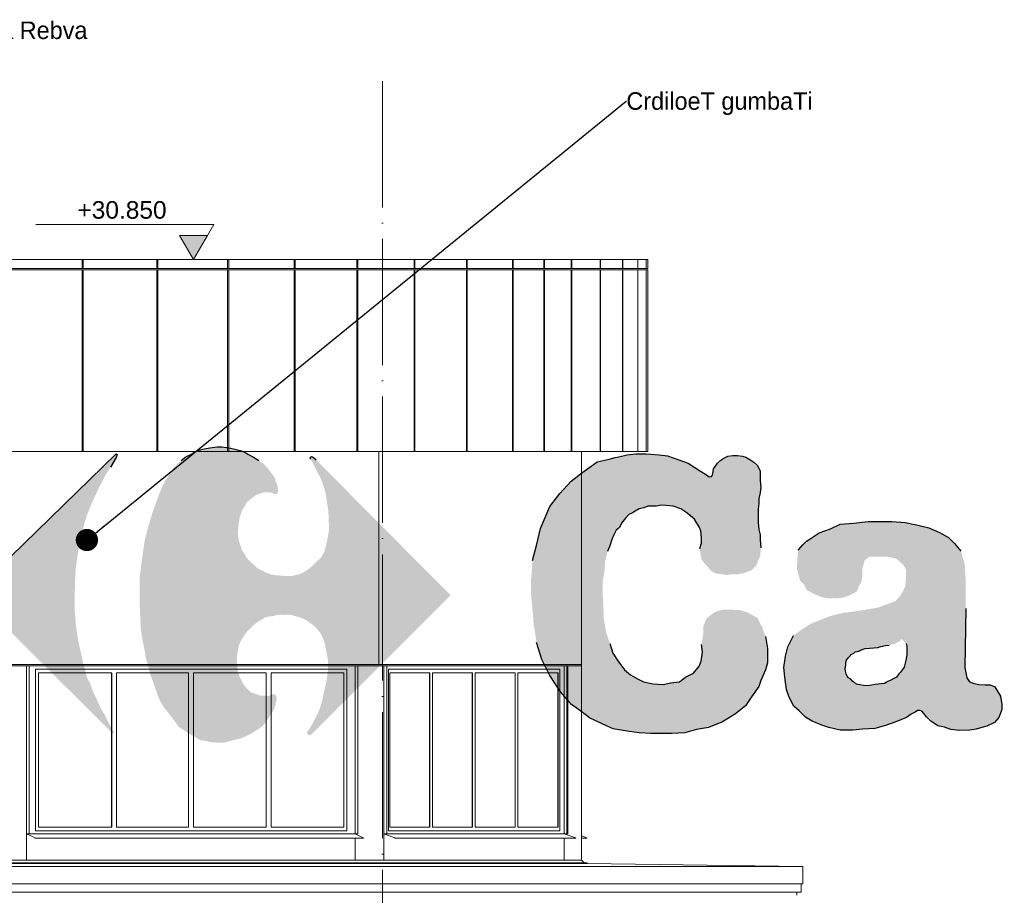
# Model space of a CAD drawing. Header units: millimetres. Extents: x 27034 to 255531, y -206966 to 210227.
# Tile 69 of 87: x 150417 to 161653, y 23351 to 33343. Entities that reach past the tile are written whole.
import ezdxf
from ezdxf import colors
from ezdxf.entities.mleader import LeaderData, LeaderLine
from ezdxf.math import Vec2, Vec3

# ---------------------------------------------------------------- set-up
doc = ezdxf.new("R2010")
doc.units = ezdxf.units.MM
doc.header["$LTSCALE"] = 0.05
doc.linetypes.add('ACAD_ISO04W100', pattern=[30, 24, -3, 0, -3])
doc.layers.get('0').update_dxf_attribs({"lineweight": 0})
for name, color, linetype, lineweight in [('001 Axis', 1, 'ACAD_ISO04W100', 13), ('011 Dimension', 16, 'Continuous', 9), ('015 Level Mark', 16, 'Continuous', 13), ('dato vitrajebi', 7, 'Continuous', 0)]:
    doc.layers.add(name, color=color, linetype=linetype, lineweight=lineweight)
doc.layers.add('CARREFOUR LOGO', color=160, linetype='Continuous')
doc.styles.add('CMP 1-100', font='arial.ttf', dxfattribs={"height": 300})
doc.styles.get("Standard").update_dxf_attribs({"font": 'times.ttf'})

# ---------------------------------------------------------------- blocks, each defined once
blk = doc.blocks.new('*U33')
for points, elevation in [([(66537, -4665), (24287, -4665)], 137122), ([(60083, -4769), (60083, -4665)], 90376), ([(60096, -4769), (60096, -4665)], 90376), ([(60936, -4769), (60936, -4665)], 90376), ([(60948, -4769), (60948, -4665)], 90376), ([(61744, -4769), (61744, -4665)], 90376), ([(61756, -4769), (61756, -4665)], 90376), ([(62502, -4769), (62502, -4665)], 90376), ([(62513, -4769), (62513, -4665)], 90376), ([(63219, -4769), (63219, -4665)], 90376), ([(63229, -4769), (63229, -4665)], 90376), ([(63871, -4769), (63871, -4665)], 90376), ([(63881, -4769), (63881, -4665)], 90376), ([(64469, -4769), (64469, -4665)], 90376), ([(64477, -4769), (64477, -4665)], 90376), ([(64993, -4769), (64993, -4665)], 90376), ([(65001, -4769), (65001, -4665)], 90376), ([(65352, -4769), (65352, -4665)], 90376), ([(65359, -4769), (65359, -4665)], 90376), ([(65665, -4769), (65665, -4665)], 90376), ([(65670, -4769), (65670, -4665)], 90376), ([(65996, -4769), (65996, -4665)], 90376), ([(66000, -4769), (66000, -4665)], 90376), ([(66250, -4769), (66250, -4665)], 90376), ([(66253, -4769), (66253, -4665)], 90376), ([(66424, -4769), (66424, -4665)], 90376), ([(66426, -4769), (66426, -4665)], 90376), ([(66518, -4769), (66518, -4665)], 90376), ([(66519, -4769), (66519, -4665)], 90376), ([(66537, -4769), (66537, -4665)], 90376), ([(66537, -4769), (24287, -4769)], 90376), ([(66537, -4784), (24287, -4784)], 137122), ([(60083, -6856), (60083, -4784)], 90376), ([(60096, -6856), (60096, -4784)], 90376), ([(60936, -6856), (60936, -4784)], 90376), ([(60948, -6856), (60948, -4784)], 90376), ([(61744, -6856), (61744, -4784)], 90376), ([(61756, -6856), (61756, -4784)], 90376), ([(62502, -6856), (62502, -4784)], 90376), ([(62513, -6856), (62513, -4784)], 90376), ([(63219, -6856), (63219, -4784)], 90376), ([(63229, -6856), (63229, -4784)], 90376), ([(63871, -6856), (63871, -4784)], 90376), ([(63881, -6856), (63881, -4784)], 90376), ([(64469, -6856), (64469, -4784)], 90376), ([(64477, -6856), (64477, -4784)], 90376), ([(64993, -6856), (64993, -4784)], 90376), ([(65001, -6856), (65001, -4784)], 90376), ([(65352, -6856), (65352, -4784)], 90376), ([(65359, -6856), (65359, -4784)], 90376), ([(65665, -6856), (65665, -4784)], 90376), ([(65670, -6856), (65670, -4784)], 90376), ([(65996, -6856), (65996, -4784)], 90376), ([(66000, -6856), (66000, -4784)], 90376), ([(66250, -6856), (66250, -4784)], 90376), ([(66253, -6856), (66253, -4784)], 90376), ([(66424, -6856), (66424, -4784)], 90376), ([(66426, -6856), (66426, -4784)], 90376), ([(66518, -6856), (66518, -4784)], 90376), ([(66519, -6856), (66519, -4784)], 90376), ([(66537, -6856), (66537, -4784)], 90376), ([(66537, -6856), (24287, -6856)], 68999), ([(63471, -9288), (63471, -6856)], 90376), ([(65782, -11522), (65782, -6856)], 90376), ([(65782, -9288), (25058, -9288)], 90376), ([(65782, -9303), (25058, -9303)], 90376), ([(59447, -11522), (59447, -9303)], 90376), ([(59479, -11219), (59479, -9303)], 90376), ([(59479, -11219), (59479, -9303)], 90376), ([(63199, -11219), (63199, -9303)], 90376), ([(63228, -11219), (63228, -9303)], 90376), ([(63230, -11219), (63230, -9303)], 90376), ([(63231, -11219), (63231, -9303)], 90376), ([(63528, -11522), (63528, -9303)], 90376), ([(63559, -11219), (63559, -9303)], 90376), ([(65585, -11219), (65585, -9303)], 90376), ([(65613, -11219), (65613, -9303)], 90376), ([(65625, -11219), (65625, -9303)], 90376), ([(65627, -11219), (65627, -9303)], 90376), ([(65782, -11219), (65782, -9303)], 90376), ([(63105, -9342), (59553, -9342)], 90376), ([(59553, -11184), (59553, -9342)], 90376), ([(63105, -11184), (63105, -9342)], 90376), ([(65535, -9342), (63578, -9342)], 90376), ([(63578, -11184), (63578, -9342)], 90376), ([(65535, -11184), (65535, -9342)], 90376), ([(63231, -11219), (59447, -11219)], 147880), ([(63105, -11184), (59553, -11184)], 90376), ([(65627, -11219), (63528, -11219)], 147880), ([(65535, -11184), (63578, -11184)], 90376), ([(63290, -11271), (59544, -11271)], 147880), ([(63199, -11271), (63199, -11522)], 90376), ([(65716, -11271), (63651, -11271)], 147880), ([(65585, -11271), (65585, -11522)], 90376), ([(65841, -11271), (65782, -11271)], 147880), ([(68309, -11591), (65848, -11557), (65848, -11552), (65811, -11551), (65782, -11522), (65782, -11271)], 90376), ([(65782, -11522), (49510, -11522)], 88892), ([(65811, -11551), (49510, -11551)], 88892), ([(65848, -11552), (49510, -11552)], 88892), ([(65848, -11557), (49510, -11557)], 88892), ([(68309, -11591), (49510, -11591)], 88892), ([(68305, -11791), (49510, -11791)], 99303), ([(68289, -11884), (49510, -11884)], 88892)]:
    blk.add_lwpolyline(points, dxfattribs=dict(elevation=elevation))
for points, elevation in [([(59544, -11271, 0.78561), (59546, -11265), (59447, -11219)], 90376), ([(63249, -11271), (63290, -11271, 0.774114), (63291, -11265), (63199, -11219)], 90376), ([(63651, -11271, 0.821435), (63652, -11265), (63528, -11219)], 90376), ([(65650, -11271), (65716, -11271, 0.83019), (65717, -11265), (65585, -11219)], 90376), ([(65829, -11271), (65841, -11271, 0.83019), (65842, -11265), (65782, -11242)], 90376), ([(68239, -11921), (68239, -11884), (68289, -11884), (68289, -11791), (68305, -11791, 0.414214), (68309, -11786), (68309, -11591)], 88892)]:
    blk.add_lwpolyline(points, format="xyb", dxfattribs=dict(elevation=elevation))
at = {"layer": 'dato vitrajebi', "color": 135, "lineweight": 0, "elevation": 90376}
for points in [[(60421, -9383), (59584, -9383)], [(59584, -11143), (59584, -9383)], [(60420, -11143), (60420, -9383)], [(60421, -11143), (60421, -9383)], [(61299, -9383), (60477, -9383)], [(60477, -11143), (60477, -9383)], [(61297, -11143), (61297, -9383)], [(61299, -11143), (61299, -9383)], [(62185, -9383), (61355, -9383)], [(61355, -11143), (61355, -9383)], [(62183, -11143), (62183, -9383)], [(62185, -11143), (62185, -9383)], [(63070, -9383), (62240, -9383)], [(62240, -11143), (62240, -9383)], [(63069, -11143), (63069, -9383)], [(63070, -11143), (63070, -9383)], [(64050, -9383), (63593, -9383)], [(63593, -11143), (63593, -9383)], [(64048, -11143), (64048, -9383)], [(64050, -11143), (64050, -9383)], [(64538, -9383), (64080, -9383)], [(64080, -11143), (64080, -9383)], [(64536, -11143), (64536, -9383)], [(64538, -11143), (64538, -9383)], [(65026, -9383), (64568, -9383)], [(64568, -11143), (64568, -9383)], [(65024, -11143), (65024, -9383)], [(65026, -11143), (65026, -9383)], [(65514, -9383), (65057, -9383)], [(65057, -11143), (65057, -9383)], [(65512, -11143), (65512, -9383)], [(65514, -11143), (65514, -9383)], [(60421, -11143), (59584, -11143)], [(61299, -11143), (60477, -11143)], [(62185, -11143), (61355, -11143)], [(63070, -11143), (62240, -11143)], [(64050, -11143), (63593, -11143)], [(64538, -11143), (64080, -11143)], [(65026, -11143), (64568, -11143)], [(65514, -11143), (65057, -11143)]]:
    blk.add_lwpolyline(points, dxfattribs=at)
blk = doc.blocks.new('CMP level mark section')
at = {"layer": '015 Level Mark'}
blk.add_hatch(color=256, dxfattribs=at).paths.add_polyline_path([(0, 0), (159, 275), (-159, 275)])
for points in [[(-159, 275), (-231, 400)], [(-231, 400), (1800, 400)], [(-150, 0), (150, 0)]]:
    blk.add_lwpolyline(points, dxfattribs=at)
blk.add_lwpolyline([(0, 0), (159, 275), (-159, 275)], close=True, dxfattribs=at)
blk = doc.blocks.new('_Dot')
at = {"color": 0, "linetype": 'ByBlock', "lineweight": -2}
blk.add_line((-1.27, 0), (-2.54, 0), dxfattribs=at)
at = {"color": 0, "linetype": 'ByBlock', "const_width": 1.27}
blk.add_lwpolyline([(-0.635, 0, 1), (0.635, 0, 1)], format="xyb", close=True, dxfattribs=at)
blk = doc.blocks.new('uptoun tbilisi carrefour warwera')
at = {"layer": 'CARREFOUR LOGO'}
h = blk.add_hatch(color=256, dxfattribs=at)
h.paths.add_polyline_path([(913945, -62609), (913977, -62641), (914065, -62661), (914145, -62669), (914213, -62669), (914273, -62637), (914336, -62590), (914396, -62530), (914424, -62470), (914464, -62378), (914476, -62330), (914492, -62223), (914464, -62123), (914432, -62032), (914392, -61952), (914313, -61864), (914225, -61792), (914113, -61733), (914005, -61713), (913874, -61705), (913714, -61725), (913646, -61745), (913558, -61800), (913487, -61844), (913427, -61904), (913355, -61964), (913275, -62043), (913247, -62083), (913215, -62091), (913195, -62071), (913187, -62020), (913187, -61960), (913187, -61900), (913175, -61840), (913175, -61812), (913115, -61772), (913056, -61753), (912988, -61753), (912928, -61760), (912856, -61764), (912776, -61772), (912696, -61772), (912637, -61772), (912557, -61764), (912497, -61753), (912449, -61753), (912389, -61772), (912349, -61804), (912317, -61844), (912281, -61912), (912277, -61964), (912277, -62051), (912276, -62076), (912286, -62124), (912310, -62180), (912335, -62215), (912364, -62244), (912393, -62253), (912426, -62263), (912445, -62263), (912479, -62263), (912518, -62251), (912541, -62242), (912566, -62228), (912589, -62224), (912614, -62224), (912627, -62234), (912647, -62244), (912666, -62263), (912681, -62292), (912691, -62330), (912693, -62357), (912701, -62420), (912691, -63222), (912680, -63415), (912680, -63481), (912669, -63507), (912643, -63518), (912606, -63552), (912562, -63552), (912502, -63544), (912469, -63526), (912428, -63526), (912358, -63537), (912302, -63570), (912273, -63618), (912254, -63674), (912247, -63766), (912262, -63833), (912273, -63907), (912321, -63970), (912373, -64007), (912443, -64028), (912542, -64033), (912585, -64021), (912662, -64017), (912738, -64005), (912792, -63993), (912856, -63986), (912922, -63988), (912997, -63993), (913045, -63998), (913122, -63993), (913174, -63993), (913217, -63993), (913276, -64000), (913316, -64012), (913358, -64017), (913429, -64021), (913500, -64024), (913583, -64028), (913646, -64033), (913705, -64017), (913764, -63986), (913795, -63939), (913818, -63892), (913835, -63821), (913840, -63750), (913828, -63687), (913816, -63644), (913792, -63593), (913757, -63562), (913710, -63545), (913651, -63534), (913592, -63534), (913540, -63545), (913496, -63553), (913441, -63560), (913404, -63560), (913368, -63542), (913342, -63523), (913324, -63494), (913324, -63451), (913324, -63403), (913317, -63287), (913317, -63214), (913313, -63145), (913327, -63044), (913336, -62908), (913336, -62806), (913361, -62702), (913375, -62600), (913392, -62545), (913412, -62487), (913443, -62446), (913468, -62405), (913492, -62360), (913529, -62333), (913556, -62299), (913597, -62272), (913648, -62241), (913693, -62223), (913734, -62212), (913765, -62206), (913806, -62196), (913853, -62206), (913878, -62237), (913866, -62251), (913854, -62303), (913854, -62370), (913854, -62442), (913866, -62510), (913898, -62570)])
h.paths.add_polyline_path([(916356, -62609), (916388, -62641), (916476, -62661), (916556, -62669), (916624, -62669), (916683, -62637), (916747, -62590), (916807, -62530), (916835, -62470), (916875, -62378), (916887, -62330), (916903, -62223), (916875, -62123), (916843, -62032), (916803, -61952), (916723, -61864), (916636, -61792), (916524, -61733), (916416, -61713), (916284, -61705), (916125, -61725), (916057, -61745), (915969, -61800), (915897, -61844), (915837, -61904), (915766, -61964), (915686, -62043), (915658, -62083), (915626, -62091), (915606, -62071), (915598, -62020), (915598, -61960), (915598, -61900), (915586, -61840), (915586, -61812), (915526, -61772), (915466, -61753), (915398, -61753), (915339, -61760), (915267, -61764), (915187, -61772), (915107, -61772), (915047, -61772), (914968, -61764), (914908, -61753), (914860, -61753), (914800, -61772), (914760, -61804), (914728, -61844), (914692, -61912), (914688, -61964), (914688, -62051), (914687, -62076), (914697, -62124), (914721, -62180), (914746, -62215), (914775, -62244), (914804, -62253), (914836, -62263), (914856, -62263), (914890, -62263), (914929, -62251), (914952, -62242), (914977, -62228), (915000, -62224), (915025, -62224), (915038, -62234), (915057, -62244), (915077, -62263), (915092, -62292), (915102, -62330), (915104, -62357), (915111, -62420), (915102, -63222), (915091, -63415), (915091, -63481), (915080, -63507), (915054, -63518), (915017, -63552), (914972, -63552), (914913, -63544), (914880, -63526), (914839, -63526), (914769, -63537), (914713, -63570), (914684, -63618), (914665, -63674), (914658, -63766), (914672, -63833), (914684, -63907), (914732, -63970), (914784, -64007), (914854, -64028), (914953, -64033), (914995, -64021), (915073, -64017), (915149, -64005), (915203, -63993), (915267, -63986), (915333, -63988), (915408, -63993), (915455, -63998), (915533, -63993), (915585, -63993), (915628, -63993), (915687, -64000), (915727, -64012), (915769, -64017), (915840, -64021), (915911, -64024), (915993, -64028), (916057, -64033), (916116, -64017), (916175, -63986), (916206, -63939), (916229, -63892), (916246, -63821), (916250, -63750), (916239, -63687), (916227, -63644), (916203, -63593), (916168, -63562), (916121, -63545), (916062, -63534), (916003, -63534), (915951, -63545), (915906, -63553), (915852, -63560), (915815, -63560), (915779, -63542), (915753, -63523), (915735, -63494), (915735, -63451), (915735, -63403), (915728, -63287), (915728, -63214), (915724, -63145), (915738, -63044), (915747, -62908), (915747, -62806), (915772, -62702), (915786, -62600), (915802, -62545), (915823, -62487), (915854, -62446), (915878, -62405), (915903, -62360), (915940, -62333), (915967, -62299), (916008, -62272), (916059, -62241), (916104, -62223), (916145, -62212), (916176, -62206), (916217, -62196), (916264, -62206), (916289, -62237), (916276, -62251), (916264, -62303), (916264, -62370), (916264, -62442), (916276, -62510), (916308, -62570)])
h.paths.add_polyline_path([(920705, -61518), (920714, -61553), (920733, -61607), (920756, -61654), (920792, -61701), (920839, -61718), (920893, -61737), (920945, -61737), (921004, -61741), (921058, -61741), (921105, -61730), (921145, -61706), (921188, -61675), (921216, -61628), (921244, -61581), (921259, -61529), (921263, -61470), (921275, -61419), (921267, -61375), (921263, -61312), (921227, -61246), (921190, -61184), (921128, -61111), (921072, -61063), (920999, -61037), (920915, -61012), (920823, -60990), (920705, -60971), (920584, -60957), (920496, -60964), (920382, -60982), (920265, -60993), (920136, -61037), (920033, -61074), (919971, -61111), (919905, -61177), (919861, -61232), (919805, -61287), (919758, -61360), (919743, -61441), (919721, -61543), (919721, -61653), (919714, -61690), (919703, -61716), (919695, -61745), (919677, -61760), (919629, -61771), (919548, -61771), (919501, -61782), (919446, -61782), (919391, -61789), (919357, -61819), (919344, -61829), (919323, -61859), (919298, -61904), (919286, -61959), (919286, -62054), (919295, -62126), (919310, -62155), (919332, -62196), (919364, -62204), (919395, -62221), (919432, -62236), (919479, -62244), (919538, -62255), (919586, -62263), (919620, -62258), (919646, -62266), (919676, -62285), (919701, -62302), (919713, -62347), (919716, -62391), (919707, -63070), (919702, -63417), (919697, -63480), (919700, -63525), (919691, -63552), (919664, -63569), (919632, -63584), (919596, -63587), (919548, -63578), (919506, -63573), (919458, -63569), (919404, -63569), (919359, -63575), (919332, -63593), (919323, -63620), (919305, -63656), (919291, -63695), (919291, -63781), (919296, -63835), (919296, -63871), (919310, -63907), (919323, -63946), (919346, -63988), (919368, -64006), (919382, -64033), (919400, -64045), (919463, -64045), (919521, -64045), (919580, -64045), (919661, -64042), (919754, -64045), (919800, -64032), (919863, -64023), (919911, -64020), (919946, -64020), (920011, -64025), (920059, -64032), (920130, -64029), (920189, -64029), (920237, -64029), (920305, -64043), (920349, -64046), (920397, -64052), (920442, -64055), (920501, -64064), (920554, -64064), (920590, -64073), (920629, -64073), (920665, -64068), (920700, -64055), (920741, -64032), (920773, -63990), (920802, -63957), (920817, -63898), (920817, -63814), (920800, -63737), (920784, -63666), (920751, -63616), (920696, -63589), (920645, -63585), (920581, -63585), (920528, -63583), (920477, -63580), (920426, -63580), (920392, -63563), (920375, -63529), (920368, -63488), (920361, -63413), (920361, -63233), (920368, -63045), (920368, -62800), (920361, -62620), (920364, -62500), (920368, -62474), (920373, -62428), (920380, -62371), (920385, -62337), (920393, -62308), (920405, -62291), (920430, -62273), (920457, -62260), (920497, -62260), (920537, -62255), (920571, -62255), (920616, -62255), (920651, -62255), (920683, -62247), (920728, -62233), (920763, -62207), (920790, -62175), (920816, -62135), (920834, -62087), (920839, -62040), (920839, -61981), (920832, -61923), (920815, -61876), (920792, -61843), (920761, -61824), (920733, -61805), (920697, -61788), (920662, -61784), (920615, -61781), (920561, -61781), (920509, -61777), (920462, -61777), (920438, -61777), (920415, -61760), (920403, -61741), (920386, -61722), (920379, -61687), (920379, -61635), (920379, -61569), (920386, -61518), (920403, -61463), (920438, -61423), (920481, -61395), (920514, -61369), (920544, -61357), (920580, -61341), (920615, -61341), (920669, -61353), (920705, -61376), (920721, -61412), (920721, -61442), (920709, -61459), (920709, -61478)])
h.paths.add_polyline_path([(924915, -62299), (924930, -62327), (924939, -62361), (924944, -62394), (924942, -63063), (924942, -63122), (924930, -63209), (924905, -63275), (924876, -63366), (924839, -63415), (924773, -63464), (924707, -63513), (924634, -63532), (924578, -63539), (924519, -63542), (924443, -63535), (924388, -63510), (924363, -63488), (924334, -63459), (924300, -63427), (924273, -63362), (924261, -63311), (924243, -63241), (924236, -63166), (924236, -63104), (924245, -62112), (924242, -62066), (924242, -62007), (924242, -61957), (924236, -61918), (924232, -61878), (924222, -61844), (924212, -61818), (924186, -61794), (924152, -61779), (924116, -61771), (924073, -61771), (924017, -61771), (923973, -61781), (923927, -61785), (923888, -61794), (923834, -61800), (923764, -61798), (923709, -61798), (923665, -61794), (923605, -61779), (923540, -61765), (923496, -61761), (923446, -61771), (923397, -61781), (923341, -61804), (923297, -61840), (923290, -61845), (923275, -61867), (923263, -61900), (923244, -61973), (923237, -62067), (923237, -62147), (923249, -62176), (923271, -62215), (923306, -62245), (923344, -62268), (923374, -62277), (923401, -62277), (923454, -62277), (923488, -62272), (923497, -62268), (923511, -62268), (923522, -62272), (923538, -62290), (923550, -62302), (923557, -62336), (923566, -62398), (923566, -62437), (923570, -62991), (923559, -63074), (923559, -63272), (923564, -63411), (923570, -63556), (923593, -63630), (923638, -63736), (923717, -63866), (923784, -63937), (923833, -63981), (923940, -64033), (924034, -64055), (924118, -64077), (924223, -64077), (924334, -64088), (924446, -64082), (924528, -64075), (924640, -64038), (924711, -64004), (924773, -63976), (924866, -63916), (924910, -63883), (924965, -63843), (924998, -63817), (925016, -63806), (925031, -63813), (925049, -63817), (925053, -63839), (925060, -63872), (925064, -63905), (925075, -63956), (925082, -63993), (925109, -64044), (925137, -64060), (925186, -64064), (925241, -64064), (925325, -64060), (925380, -64053), (925435, -64049), (925484, -64038), (925535, -64038), (925579, -64044), (925628, -64049), (925661, -64060), (925701, -64064), (925745, -64064), (925778, -64064), (925822, -64064), (925866, -64064), (925904, -64053), (925933, -64031), (925955, -63998), (925970, -63965), (925981, -63921), (925988, -63894), (925999, -63832), (925992, -63784), (925992, -63740), (925975, -63678), (925971, -63650), (925960, -63631), (925944, -63611), (925924, -63592), (925900, -63576), (925877, -63568), (925853, -63561), (925830, -63561), (925799, -63561), (925767, -63561), (925733, -63556), (925709, -63556), (925678, -63545), (925662, -63522), (925650, -63493), (925639, -63454), (925631, -63415), (925623, -63384), (925623, -63342), (925620, -63310), (925636, -62051), (925640, -61975), (925636, -61927), (925636, -61882), (925627, -61852), (925616, -61818), (925586, -61793), (925540, -61774), (925492, -61774), (925441, -61786), (925383, -61790), (925233, -61794), (925174, -61805), (925080, -61802), (925009, -61797), (924941, -61788), (924848, -61777), (924800, -61768), (924741, -61765), (924686, -61773), (924647, -61807), (924613, -61844), (924579, -61904), (924554, -61973), (924555, -62050), (924562, -62111), (924574, -62162), (924608, -62216), (924644, -62249), (924671, -62273), (924704, -62285), (924722, -62291), (924746, -62293), (924764, -62290), (924782, -62284), (924788, -62275), (924808, -62273), (924826, -62273), (924847, -62273), (924865, -62273), (924889, -62279), (924901, -62281)])
h.paths.add_polyline_path([(927912, -62635), (927944, -62667), (928032, -62687), (928112, -62695), (928179, -62695), (928239, -62663), (928303, -62615), (928363, -62555), (928391, -62495), (928431, -62404), (928443, -62356), (928459, -62248), (928431, -62149), (928399, -62057), (928359, -61977), (928279, -61889), (928191, -61818), (928080, -61758), (927972, -61738), (927840, -61730), (927681, -61750), (927613, -61770), (927525, -61826), (927453, -61870), (927393, -61929), (927321, -61989), (927242, -62069), (927214, -62109), (927182, -62117), (927162, -62097), (927154, -62045), (927154, -61985), (927154, -61925), (927142, -61866), (927142, -61838), (927082, -61798), (927022, -61778), (926954, -61778), (926895, -61786), (926823, -61790), (926743, -61798), (926663, -61798), (926603, -61798), (926523, -61790), (926464, -61778), (926416, -61778), (926356, -61798), (926316, -61830), (926284, -61870), (926248, -61937), (926244, -61989), (926244, -62077), (926243, -62101), (926252, -62150), (926277, -62206), (926302, -62240), (926331, -62269), (926360, -62279), (926392, -62288), (926412, -62288), (926446, -62288), (926485, -62277), (926508, -62267), (926533, -62254), (926556, -62250), (926581, -62250), (926594, -62259), (926613, -62269), (926633, -62288), (926648, -62317), (926657, -62355), (926660, -62382), (926667, -62445), (926658, -63248), (926647, -63440), (926647, -63507), (926636, -63533), (926610, -63544), (926573, -63577), (926528, -63577), (926469, -63570), (926436, -63551), (926395, -63551), (926325, -63562), (926269, -63596), (926239, -63644), (926221, -63699), (926213, -63792), (926228, -63858), (926239, -63932), (926288, -63995), (926339, -64032), (926410, -64054), (926509, -64059), (926551, -64047), (926629, -64042), (926705, -64030), (926759, -64018), (926823, -64011), (926889, -64014), (926964, -64018), (927011, -64023), (927089, -64018), (927141, -64018), (927184, -64018), (927242, -64026), (927283, -64037), (927325, -64042), (927396, -64047), (927467, -64049), (927549, -64054), (927613, -64059), (927672, -64042), (927731, -64011), (927762, -63964), (927785, -63917), (927802, -63846), (927806, -63776), (927795, -63712), (927783, -63670), (927759, -63618), (927724, -63587), (927677, -63571), (927618, -63559), (927559, -63559), (927507, -63571), (927462, -63578), (927408, -63585), (927371, -63585), (927335, -63567), (927309, -63549), (927291, -63520), (927291, -63476), (927291, -63429), (927284, -63312), (927284, -63239), (927279, -63170), (927294, -63069), (927303, -62933), (927303, -62832), (927327, -62728), (927342, -62625), (927358, -62570), (927379, -62513), (927410, -62472), (927434, -62431), (927459, -62385), (927496, -62359), (927522, -62324), (927564, -62297), (927615, -62266), (927660, -62248), (927701, -62238), (927732, -62232), (927773, -62221), (927820, -62232), (927845, -62262), (927832, -62276), (927820, -62328), (927820, -62396), (927820, -62467), (927832, -62535), (927864, -62595)])
h.paths.add_polyline_path([(908755, -62298), (908814, -62306), (908885, -62317), (908944, -62309), (909019, -62309), (909090, -62292), (909161, -62267), (909220, -62215), (909241, -62162), (909268, -62095), (909274, -62007), (909268, -61913), (909268, -61860), (909252, -61797), (909243, -61719), (909243, -61656), (909246, -61563), (909252, -61500), (909252, -61447), (909268, -61375), (909274, -61319), (909268, -61240), (909268, -61131), (909236, -61068), (909196, -61031), (909149, -60999), (909102, -60974), (909064, -60959), (909008, -60952), (908954, -60952), (908898, -60962), (908854, -60984), (908820, -61006), (908782, -61040), (908753, -61077), (908733, -61105), (908729, -61141), (908724, -61176), (908710, -61193), (908684, -61196), (908671, -61187), (908643, -61168), (908588, -61130), (908522, -61089), (908446, -61039), (908339, -61002), (908208, -60957), (908114, -60944), (907966, -60933), (907848, -60933), (907751, -60944), (907655, -60969), (907614, -60976), (907544, -60996), (907407, -61025), (907324, -61087), (907233, -61149), (907109, -61247), (906980, -61387), (906866, -61534), (906812, -61661), (906761, -61785), (906716, -61981), (906670, -62150), (906652, -62378), (906653, -62543), (906671, -62737), (906684, -62896), (906716, -63086), (906775, -63280), (906866, -63462), (906988, -63652), (907115, -63796), (907219, -63869), (907319, -63946), (907464, -64014), (907591, -64072), (907772, -64104), (907885, -64118), (908021, -64127), (908143, -64127), (908257, -64127), (908406, -64118), (908542, -64081), (908678, -64059), (908836, -63991), (908986, -63900), (909099, -63810), (909167, -63706), (909251, -63589), (909273, -63522), (909327, -63401), (909350, -63320), (909350, -63154), (909327, -63019), (909291, -62916), (909237, -62808), (909134, -62750), (909044, -62719), (908945, -62714), (908842, -62714), (908774, -62728), (908721, -62759), (908653, -62817), (908617, -62907), (908617, -62988), (908599, -63109), (908608, -63199), (908595, -63302), (908572, -63356), (908505, -63437), (908415, -63482), (908348, -63536), (908249, -63549), (908159, -63567), (908046, -63558), (907934, -63536), (907867, -63500), (907786, -63455), (907718, -63401), (907642, -63298), (907584, -63208), (907552, -63100), (907507, -62961), (907482, -62804), (907478, -62673), (907470, -62553), (907470, -62474), (907470, -62387), (907490, -62276), (907498, -62161), (907525, -62050), (907553, -61983), (907573, -61912), (907592, -61865), (907624, -61806), (907663, -61774), (907683, -61727), (907730, -61668), (907770, -61628), (907809, -61609), (907841, -61589), (907888, -61561), (907939, -61550), (907987, -61530), (908085, -61530), (908136, -61518), (908196, -61522), (908274, -61530), (908361, -61561), (908420, -61601), (908471, -61640), (908519, -61680), (908546, -61727), (908570, -61766), (908590, -61813), (908598, -61896), (908598, -61955), (908578, -62014), (908586, -62081), (908598, -62140), (908629, -62180), (908665, -62219), (908708, -62270)])
h = blk.add_hatch(color=256, dxfattribs=at)
h.paths.add_polyline_path([(911613, -62700), (911613, -62391), (911602, -62195), (911557, -62044), (911489, -61960), (911416, -61887), (911315, -61830), (911192, -61780), (911051, -61746), (910922, -61718), (910770, -61707), (910630, -61707), (910501, -61707), (910332, -61724), (910181, -61735), (910068, -61791), (909939, -61836), (909816, -61920), (909794, -61932), (909753, -61973), (909699, -62035), (909691, -62139), (909687, -62253), (909724, -62382), (909770, -62428), (909802, -62493), (909908, -62544), (909963, -62567), (910033, -62585), (910139, -62585), (910208, -62576), (910277, -62553), (910369, -62507), (910392, -62447), (910424, -62392), (910434, -62309), (910434, -62240), (910461, -62147), (910517, -62106), (910609, -62106), (910710, -62106), (910816, -62129), (910899, -62198), (910932, -62253), (910932, -62345), (910922, -62451), (910874, -62542), (910812, -62615), (910709, -62652), (910610, -62689), (910464, -62714), (910343, -62733), (910207, -62751), (910061, -62787), (909951, -62831), (909848, -62872), (909749, -62934), (909647, -63007), (909584, -63135), (909555, -63245), (909537, -63373), (909548, -63483), (909566, -63622), (909595, -63702), (909650, -63812), (909713, -63867), (909786, -63940), (909859, -63984), (909969, -64032), (910049, -64058), (910180, -64087), (910326, -64087), (910434, -64078), (910574, -64067), (910699, -64035), (910815, -63991), (910938, -63942), (910990, -63904), (911034, -63883), (911063, -63863), (911108, -63863), (911136, -63898), (911165, -63936), (911214, -63985), (911296, -64038), (911369, -64052), (911441, -64081), (911543, -64093), (911660, -64087), (911733, -64078), (911797, -64058), (911855, -64043), (911942, -64000), (911992, -63942), (912023, -63853), (912023, -63795), (912009, -63700), (911980, -63651), (911945, -63593), (911893, -63570), (911835, -63570), (911757, -63565), (911699, -63550), (911656, -63536), (911627, -63492), (911613, -63435), (911602, -63373)])
h.paths.add_polyline_path([(910932, -63098), (910939, -63133), (910942, -63181), (910942, -63223), (910932, -63274), (910921, -63322), (910909, -63368), (910891, -63395), (910867, -63426), (910849, -63446), (910822, -63481), (910791, -63499), (910757, -63516), (910722, -63533), (910684, -63554), (910646, -63557), (910614, -63564), (910580, -63568), (910536, -63575), (910490, -63582), (910448, -63579), (910404, -63572), (910377, -63565), (910345, -63547), (910321, -63527), (910300, -63506), (910263, -63481), (910243, -63431), (910238, -63386), (910244, -63347), (910244, -63298), (910271, -63261), (910296, -63236), (910306, -63223), (910334, -63209), (910352, -63195), (910379, -63188), (910400, -63181), (910411, -63174), (910465, -63156), (910513, -63151), (910566, -63149), (910610, -63144), (910645, -63133), (910697, -63123), (910739, -63116), (910769, -63109), (910804, -63102), (910825, -63089), (910856, -63076), (910880, -63046), (910914, -63080)], flags=16)
h.paths.add_polyline_path([(919170, -62763), (919177, -62652), (919153, -62511), (919110, -62360), (919069, -62215), (918999, -62098), (918931, -62024), (918841, -61923), (918716, -61839), (918578, -61772), (918461, -61722), (918309, -61688), (918151, -61681), (918017, -61681), (917838, -61698), (917697, -61732), (917586, -61779), (917462, -61849), (917367, -61923), (917287, -61997), (917193, -62101), (917115, -62226), (917034, -62377), (917006, -62457), (916963, -62607), (916963, -62693), (916955, -62809), (916963, -62938), (916972, -63067), (916985, -63196), (917028, -63346), (917092, -63497), (917157, -63625), (917221, -63690), (917307, -63789), (917402, -63883), (917479, -63939), (917565, -63991), (917630, -64021), (917738, -64055), (917875, -64077), (918009, -64098), (918103, -64107), (918181, -64107), (918245, -64098), (918327, -64098), (918404, -64085), (918490, -64077), (918619, -64042), (918697, -64012), (918783, -63991), (918856, -63948), (918912, -63905), (918985, -63840), (919028, -63767), (919080, -63690), (919114, -63613), (919121, -63521), (919113, -63468), (919108, -63411), (919072, -63350), (919016, -63297), (918967, -63265), (918889, -63236), (918803, -63219), (918723, -63219), (918681, -63236), (918620, -63260), (918571, -63309), (918503, -63377), (918466, -63431), (918417, -63492), (918356, -63529), (918286, -63553), (918217, -63572), (918120, -63577), (918046, -63565), (917973, -63541), (917892, -63504), (917814, -63443), (917778, -63402), (917741, -63338), (917709, -63285), (917685, -63216), (917685, -63138), (917684, -63074), (917687, -63044), (917731, -63010), (917765, -62993), (917808, -62987), (917852, -62989), (917883, -62996), (917968, -62998), (918301, -63001), (918682, -63010), (918921, -63010), (918955, -63013), (918985, -63010), (919028, -63010), (919068, -63001), (919097, -62987), (919120, -62967), (919141, -62937), (919153, -62914), (919160, -62847)])
h.paths.add_polyline_path([(918124, -62526), (918027, -62529), (917964, -62529), (917899, -62526), (917842, -62526), (917805, -62526), (917776, -62524), (917746, -62501), (917728, -62475), (917727, -62427), (917736, -62393), (917750, -62355), (917767, -62338), (917774, -62324), (917811, -62273), (917845, -62241), (917888, -62211), (917938, -62188), (917987, -62173), (918029, -62159), (918081, -62154), (918141, -62156), (918195, -62162), (918229, -62173), (918278, -62184), (918320, -62198), (918358, -62219), (918383, -62247), (918409, -62272), (918437, -62298), (918451, -62332), (918466, -62372), (918474, -62414), (918467, -62479), (918458, -62504), (918426, -62515), (918412, -62517), (918380, -62526), (918346, -62532), (918274, -62529), (918227, -62532)], flags=16)
for p, q in [((907407, -61025), (907544, -60996)), ((907544, -60996), (907614, -60976)), ((907614, -60976), (907655, -60969)), ((907655, -60969), (907751, -60944)), ((907751, -60944), (907848, -60933)), ((907848, -60933), (907966, -60933)), ((907966, -60933), (908114, -60944)), ((908114, -60944), (908208, -60957)), ((908208, -60957), (908339, -61002)), ((908339, -61002), (908446, -61039)), ((908782, -61040), (908820, -61006)), ((908820, -61006), (908854, -60984)), ((908854, -60984), (908898, -60962)), ((908898, -60962), (908954, -60952)), ((908954, -60952), (909008, -60952)), ((909008, -60952), (909064, -60959)), ((909064, -60959), (909102, -60974)), ((909102, -60974), (909149, -60999)), ((909149, -60999), (909196, -61031)), ((907233, -61149), (907324, -61087)), ((907324, -61087), (907407, -61025)), ((908446, -61039), (908522, -61089)), ((908522, -61089), (908588, -61130)), ((908729, -61141), (908733, -61105)), ((908733, -61105), (908753, -61077)), ((908753, -61077), (908782, -61040)), ((909196, -61031), (909236, -61068)), ((909236, -61068), (909268, -61131)), ((907109, -61247), (907233, -61149)), ((908588, -61130), (908643, -61168)), ((908643, -61168), (908671, -61187)), ((908671, -61187), (908684, -61196)), ((908684, -61196), (908710, -61193)), ((908710, -61193), (908724, -61176)), ((908724, -61176), (908729, -61141)), ((909268, -61131), (909268, -61240)), ((906980, -61387), (907109, -61247)), ((909268, -61240), (909274, -61319)), ((909274, -61319), (909268, -61375)), ((906866, -61534), (906980, -61387)), ((909268, -61375), (909252, -61447)), ((909252, -61447), (909252, -61500)), ((906812, -61661), (906866, -61534)), ((907888, -61561), (907841, -61589)), ((907939, -61550), (907888, -61561)), ((907987, -61530), (907939, -61550)), ((908085, -61530), (907987, -61530)), ((908136, -61518), (908085, -61530)), ((908196, -61522), (908136, -61518)), ((908274, -61530), (908196, -61522)), ((908361, -61561), (908274, -61530)), ((908420, -61601), (908361, -61561)), ((909246, -61563), (909243, -61656)), ((909252, -61500), (909246, -61563)), ((906761, -61785), (906812, -61661)), ((907730, -61668), (907683, -61727)), ((907770, -61628), (907730, -61668)), ((907809, -61609), (907770, -61628)), ((907841, -61589), (907809, -61609)), ((908471, -61640), (908420, -61601)), ((908519, -61680), (908471, -61640)), ((908546, -61727), (908519, -61680)), ((909243, -61656), (909243, -61719)), ((906716, -61981), (906761, -61785)), ((907663, -61774), (907624, -61806)), ((907683, -61727), (907663, -61774)), ((908570, -61766), (908546, -61727)), ((908590, -61813), (908570, -61766)), ((909243, -61719), (909252, -61797)), ((909252, -61797), (909268, -61860)), ((909939, -61836), (910068, -61791)), ((910068, -61791), (910181, -61735)), ((910181, -61735), (910332, -61724)), ((910332, -61724), (910501, -61707)), ((910501, -61707), (910630, -61707)), ((910630, -61707), (910770, -61707)), ((910770, -61707), (910922, -61718)), ((910922, -61718), (911051, -61746)), ((911051, -61746), (911192, -61780)), ((911192, -61780), (911315, -61830)), ((907592, -61865), (907573, -61912)), ((907624, -61806), (907592, -61865)), ((908598, -61896), (908590, -61813)), ((908598, -61955), (908598, -61896)), ((909268, -61860), (909268, -61913)), ((909816, -61920), (909939, -61836)), ((911315, -61830), (911416, -61887)), ((911416, -61887), (911489, -61960)), ((906670, -62150), (906716, -61981)), ((907553, -61983), (907525, -62050)), ((907573, -61912), (907553, -61983)), ((908578, -62014), (908598, -61955)), ((909268, -61913), (909274, -62007)), ((909699, -62035), (909753, -61973)), ((909753, -61973), (909794, -61932)), ((909794, -61932), (909816, -61920)), ((911489, -61960), (911557, -62044)), ((911613, -62700), (911602, -63373)), ((909327, -63019), (909350, -63154)), ((909584, -63135), (909647, -63007)), ((906775, -63280), (906716, -63086)), ((907552, -63100), (907584, -63208)), ((908608, -63199), (908599, -63109)), ((909555, -63245), (909584, -63135)), ((910566, -63149), (910610, -63144)), ((910610, -63144), (910645, -63133)), ((910645, -63133), (910697, -63123)), ((910697, -63123), (910739, -63116)), ((910932, -63098), (910939, -63133)), ((910939, -63133), (910942, -63181)), ((907584, -63208), (907642, -63298)), ((908595, -63302), (908608, -63199)), ((909350, -63154), (909350, -63320)), ((909537, -63373), (909555, -63245)), ((910271, -63261), (910296, -63236)), ((910296, -63236), (910306, -63223)), ((910306, -63223), (910334, -63209)), ((910334, -63209), (910352, -63195)), ((910352, -63195), (910379, -63188)), ((910379, -63188), (910400, -63181)), ((910400, -63181), (910411, -63174)), ((910411, -63174), (910465, -63156)), ((910465, -63156), (910513, -63151)), ((910513, -63151), (910566, -63149)), ((910942, -63223), (910932, -63274)), ((910942, -63181), (910942, -63223)), ((906866, -63462), (906775, -63280)), ((907642, -63298), (907718, -63401)), ((908505, -63437), (908572, -63356)), ((908572, -63356), (908595, -63302)), ((909350, -63320), (909327, -63401)), ((910238, -63386), (910244, -63347)), ((910244, -63317), (910251, -63289)), ((910244, -63347), (910244, -63317)), ((910251, -63289), (910271, -63261)), ((910909, -63368), (910891, -63395)), ((910921, -63322), (910909, -63368)), ((910932, -63274), (910921, -63322)), ((906988, -63652), (906866, -63462)), ((907718, -63401), (907786, -63455)), ((907786, -63455), (907867, -63500)), ((908348, -63536), (908415, -63482)), ((908415, -63482), (908505, -63437)), ((909327, -63401), (909273, -63522)), ((909548, -63483), (909537, -63373)), ((909566, -63622), (909548, -63483)), ((910241, -63413), (910238, -63386)), ((910248, -63444), (910241, -63413)), ((910259, -63471), (910248, -63444)), ((910276, -63489), (910259, -63471)), ((910822, -63481), (910791, -63499)), ((910849, -63446), (910822, -63481)), ((910867, -63426), (910849, -63446)), ((910891, -63395), (910867, -63426)), ((911602, -63373), (911613, -63435)), ((911613, -63435), (911627, -63492)), ((907867, -63500), (907934, -63536)), ((907934, -63536), (908046, -63558)), ((908046, -63558), (908159, -63567)), ((908159, -63567), (908249, -63549)), ((908249, -63549), (908348, -63536)), ((909251, -63589), (909167, -63706)), ((909273, -63522), (909251, -63589)), ((910300, -63506), (910276, -63489)), ((910321, -63527), (910300, -63506)), ((910345, -63547), (910321, -63527)), ((910377, -63565), (910345, -63547)), ((910404, -63572), (910377, -63565)), ((910448, -63579), (910404, -63572)), ((910490, -63582), (910448, -63579)), ((910536, -63575), (910490, -63582)), ((910580, -63568), (910536, -63575)), ((910614, -63564), (910580, -63568)), ((910646, -63557), (910614, -63564)), ((910684, -63554), (910646, -63557)), ((910722, -63533), (910684, -63554)), ((910757, -63516), (910722, -63533)), ((910791, -63499), (910757, -63516)), ((911627, -63492), (911656, -63536)), ((911656, -63536), (911699, -63550)), ((911699, -63550), (911757, -63565)), ((911757, -63565), (911835, -63570)), ((911835, -63570), (911893, -63570)), ((911893, -63570), (911945, -63593)), ((911945, -63593), (911980, -63651)), ((907115, -63796), (906988, -63652)), ((909167, -63706), (909099, -63810)), ((909595, -63702), (909566, -63622)), ((909650, -63812), (909595, -63702)), ((911980, -63651), (912009, -63700)), ((912009, -63700), (912023, -63795)), ((907219, -63869), (907115, -63796)), ((909099, -63810), (908986, -63900)), ((909713, -63867), (909650, -63812)), ((912023, -63795), (912023, -63853)), ((907319, -63946), (907219, -63869)), ((908986, -63900), (908836, -63991)), ((909786, -63940), (909713, -63867)), ((910990, -63904), (910938, -63942)), ((911034, -63883), (910990, -63904)), ((911063, -63863), (911034, -63883)), ((911092, -63863), (911063, -63863)), ((911112, -63869), (911092, -63863)), ((911136, -63898), (911112, -63869)), ((911165, -63936), (911136, -63898)), ((912023, -63853), (911992, -63942)), ((907464, -64014), (907319, -63946)), ((907591, -64072), (907464, -64014)), ((908836, -63991), (908678, -64059)), ((909859, -63984), (909786, -63940)), ((909969, -64032), (909859, -63984)), ((910049, -64058), (909969, -64032)), ((910699, -64035), (910574, -64067)), ((910815, -63991), (910699, -64035)), ((910938, -63942), (910815, -63991)), ((911214, -63985), (911165, -63936)), ((911296, -64038), (911214, -63985)), ((911369, -64052), (911296, -64038)), ((911855, -64043), (911797, -64058)), ((911942, -64000), (911855, -64043)), ((911992, -63942), (911942, -64000)), ((907772, -64104), (907591, -64072)), ((907885, -64118), (907772, -64104)), ((908021, -64127), (907885, -64118)), ((908143, -64127), (908021, -64127)), ((908257, -64127), (908143, -64127)), ((908406, -64118), (908257, -64127)), ((908542, -64081), (908406, -64118)), ((908678, -64059), (908542, -64081)), ((910180, -64087), (910049, -64058)), ((910326, -64087), (910180, -64087)), ((910434, -64078), (910326, -64087)), ((910574, -64067), (910434, -64078)), ((911441, -64081), (911369, -64052)), ((911543, -64093), (911441, -64081)), ((911660, -64087), (911543, -64093)), ((911733, -64078), (911660, -64087)), ((911797, -64058), (911733, -64078))]:
    blk.add_line(p, q, dxfattribs=at)
blk = doc.blocks.new('uptown tbilisi carefour logo')
at = {"layer": 'CARREFOUR LOGO'}
for color, points in [(256, [(722, 3068), (722, 3065), (687, 3023), (641, 2956), (591, 2880), (533, 2744), (457, 2539), (408, 2378), (363, 2204), (330, 1977), (304, 1762), (304, 1508), (315, 1270), (320, 1177), (340, 1062), (366, 932), (377, 859), (404, 775), (425, 681), (450, 614), (496, 482), (534, 383), (572, 314), (622, 251), (691, 163), (750, 80), (827, 29), (859, 3), (911, -22), (974, -59), (999, -74), (1055, -81), (1114, -96), (1161, -100), (1224, -103), (1264, -103), (1323, -88), (1397, -69), (1468, -52), (1535, -21), (1582, 3), (1629, 32), (1673, 61), (1720, 98), (1751, 145), (1784, 190), (1814, 235), (1838, 277), (1854, 330), (1866, 370), (1868, 391), (1868, 419), (1861, 433), (1849, 445), (1833, 451), (1814, 448), (1803, 439), (1789, 434), (1770, 431), (1735, 433), (1682, 435), (1635, 453), (1581, 470), (1558, 487), (1539, 508), (1516, 531), (1483, 574), (1473, 600), (1452, 635), (1437, 680), (1426, 710), (1421, 756), (1418, 794), (1415, 845), (1417, 887), (1427, 950), (1438, 1005), (1447, 1032), (1468, 1073), (1491, 1106), (1509, 1135), (1537, 1174), (1572, 1205), (1607, 1239), (1646, 1271), (1691, 1298), (1741, 1329), (1785, 1338), (1823, 1341), (1872, 1354), (1925, 1359), (1951, 1355), (1998, 1359), (2056, 1350), (2114, 1333), (2170, 1315), (2214, 1292), (2266, 1254), (2322, 1207), (2375, 1140), (2404, 1073), (2418, 1030), (2439, 920), (2456, 830), (2456, 740), (2442, 623), (2422, 531), (2390, 382), (2357, 273), (2304, 161), (2250, 65), (2233, 38), (2215, 21), (2221, -8), (2241, -17), (2253, -17), (2263, -9), (3854, 1580), (2319, 3125), (2290, 3151), (2277, 3161), (2267, 3164), (2256, 3156), (2256, 3146), (2257, 3133), (2269, 3115), (2295, 3064), (2333, 2988), (2366, 2925), (2404, 2829), (2427, 2748), (2447, 2621), (2460, 2532), (2463, 2429), (2466, 2381), (2466, 2325), (2453, 2245), (2437, 2165), (2413, 2077), (2378, 2013), (2317, 1957), (2269, 1909), (2225, 1873), (2174, 1841), (2148, 1826), (2094, 1814), (2053, 1801), (1992, 1798), (1951, 1801), (1913, 1805), (1858, 1807), (1805, 1817), (1764, 1833), (1712, 1858), (1652, 1887), (1632, 1907), (1604, 1932), (1582, 1953), (1551, 1980), (1526, 2008), (1504, 2049), (1470, 2101), (1458, 2141), (1446, 2174), (1436, 2206), (1429, 2256), (1427, 2306), (1431, 2350), (1436, 2403), (1444, 2446), (1448, 2478), (1463, 2513), (1473, 2546), (1496, 2581), (1512, 2610), (1531, 2643), (1554, 2662), (1583, 2687), (1609, 2706), (1638, 2726), (1676, 2739), (1705, 2749), (1734, 2755), (1754, 2755), (1783, 2755), (1806, 2749), (1821, 2749), (1835, 2739), (1845, 2735), (1860, 2735), (1874, 2739), (1883, 2755), (1883, 2788), (1877, 2836), (1858, 2880), (1848, 2919), (1825, 2952), (1800, 2987), (1767, 3029), (1713, 3087), (1665, 3116), (1603, 3155), (1539, 3190), (1506, 3213), (1452, 3232), (1390, 3248), (1328, 3261), (1245, 3275), (1191, 3275), (1105, 3261), (1026, 3246), (945, 3223), (891, 3188), (833, 3159), (780, 3116)]), (1, [(-1602, 1596), (36, 3193), (48, 3185), (36, 3151), (-27, 3042), (-77, 2964), (-126, 2873), (-164, 2795), (-206, 2708), (-249, 2612), (-298, 2489), (-341, 2340), (-378, 2178), (-403, 2042), (-423, 1888), (-433, 1748), (-433, 1657), (-436, 1587), (-436, 1506), (-436, 1445), (-436, 1400), (-430, 1349), (-423, 1247), (-410, 1150), (-402, 1097), (-384, 1005), (-358, 895), (-339, 803), (-313, 716), (-295, 642), (-260, 576), (-228, 482), (-182, 389), (-134, 282), (-89, 207), (-41, 108), (-1, 41), (13, 15), (7, 9), (-1, 1)])]:
    blk.add_hatch(color=color, dxfattribs=at).paths.add_polyline_path(points)
for p, q in [((1026, 3246), (1105, 3261)), ((1105, 3261), (1191, 3275)), ((1191, 3275), (1245, 3275)), ((1245, 3275), (1328, 3261)), ((1328, 3261), (1390, 3248)), ((780, 3116), (833, 3159)), ((833, 3159), (891, 3188)), ((891, 3188), (945, 3223)), ((945, 3223), (1026, 3246)), ((1390, 3248), (1452, 3232)), ((1452, 3232), (1506, 3213)), ((1506, 3213), (1539, 3190)), ((1539, 3190), (1603, 3155)), ((1603, 3155), (1665, 3116)), ((2256, 3156), (2267, 3164)), ((2256, 3146), (2256, 3156)), ((2267, 3164), (2277, 3161)), ((2277, 3161), (2290, 3151)), ((2290, 3151), (2319, 3125)), ((2257, 3133), (2256, 3146))]:
    blk.add_line(p, q, dxfattribs=at)
at = {"layer": 'CARREFOUR LOGO', "color": 1}
for p, q in [((-1602, 1596), (36, 3193)), ((36, 3151), (-27, 3042)), ((36, 3193), (48, 3185)), ((48, 3185), (36, 3151))]:
    blk.add_line(p, q, dxfattribs=at)

msp = doc.modelspace()

# ---------------------------------------------------------------- linework, layer by layer
at = {"layer": '001 Axis', "ltscale": 1200}
msp.add_line((154556.1, 32641.5, -4196.2), (154556.1, -13240.5, -4196.2), dxfattribs=at)

# ---------------------------------------------------------------- block references
at = {"color": 2, "lineweight": 35}
msp.add_blockref('*U33', (91046, 35271.8), dxfattribs=at)
at = {"color": 148, "true_color": 0x0b4151}
for name, p in [('uptown tbilisi carefour logo', (151480.1, 25194.8, 25433.6)), ('uptoun tbilisi carrefour warwera', (-750400.3, 89322.8))]:
    msp.add_blockref(name, p, dxfattribs=at)
at = {"layer": '015 Level Mark', "xscale": -1}
msp.add_blockref('CMP level mark section', (152401.1, 30606.3, 137122.1), dxfattribs=at)

# ---------------------------------------------------------------- texts
at = {"layer": '015 Level Mark', "insert": (152093.2, 31272.4, 137122.1), "char_height": 200, "width": 7448.181, "attachment_point": 3, "style": 'CMP 1-100'}
msp.add_mtext('+30.850', dxfattribs=at)

# ---------------------------------------------------------------- leaders
at = {"layer": '011 Dimension'}
ml = msp.add_multileader_mtext('Standard', dxfattribs=at)
ml.set_content('{\\fAcadMtavr|b0|i0|c0|p2;TabaSirmuyaos fiTxva da Rebva}', color=256)
ml.set_leader_properties()
ml.set_arrow_properties(name='DOT')
ml.build(insert=Vec2(0, 0))
ml.multileader.update_dxf_attribs({"text_right_attachment_type": 6, "dogleg_length": 0.36, "arrow_head_size": 100})
ctx = ml.context
ctx.base_point, ctx.char_height, ctx.arrow_head_size, ctx.landing_gap_size, ctx.plane_origin = Vec3(146703.5, 33221.8, 90376.4), 200, 100, 0.09, Vec3(145680.6, 37100.2, 90376.4)
ctx.right_attachment, ctx.text_align_type = 6, 1
notes = []
notes.append((ctx, [(0, (1, 1, 0), (146703.1, 33221.8, 90376.4), (1, 0), 0.36, [(0, [(143705.5, 18465, 90376.4)], 0, [])])]))
ctx.mtext.insert, ctx.mtext.alignment, ctx.mtext.flow_direction = Vec3(149250.3, 33322.6, 90376.4), 2, 5
ml = msp.add_multileader_mtext('Standard', dxfattribs=at)
ml.set_content('{\\fAcadMtavr|b0|i0|c0|p2;CrdiloeT gumbaTi}', color=256)
ml.set_leader_properties()
ml.set_arrow_properties(name='DOT')
ml.build(insert=Vec2(0, 0))
ml.multileader.update_dxf_attribs({"text_right_attachment_type": 6, "dogleg_length": 0.36, "arrow_head_size": 100})
ctx = ml.context
ctx.base_point, ctx.char_height, ctx.arrow_head_size, ctx.landing_gap_size, ctx.plane_origin = Vec3(157339.5, 32414.4, -4196.1), 200, 100, 0.09, Vec3(156316.6, 28536.1, -4196.1)
ctx.right_attachment = 6
notes.append((ctx, [(0, (1, 1, 0), (157339.2, 32414.4, -4196.1), (1, 0), 0.36, [(0, [(151183.7, 27405.1, -4196.1)], 0, [])])]))
ctx.mtext.insert, ctx.mtext.flow_direction = Vec3(157339.6, 32515.2, -4196.1), 5
for ctx, leaders in notes:
    for number, flags, end, landing, length, lines in leaders:
        leader = LeaderData()
        leader.index, (leader.has_last_leader_line, leader.has_dogleg_vector, leader.attachment_direction) = number, flags
        leader.last_leader_point, leader.dogleg_vector, leader.dogleg_length = Vec3(end), Vec3(landing), length
        for number, points, colour, breaks in lines:
            line = LeaderLine()
            line.index, line.vertices, line.color, line.breaks = number, Vec3.list(points), colors.encode_raw_color(colour), breaks
            leader.lines.append(line)
        ctx.leaders.append(leader)

doc.saveas('drawing.dxf')
